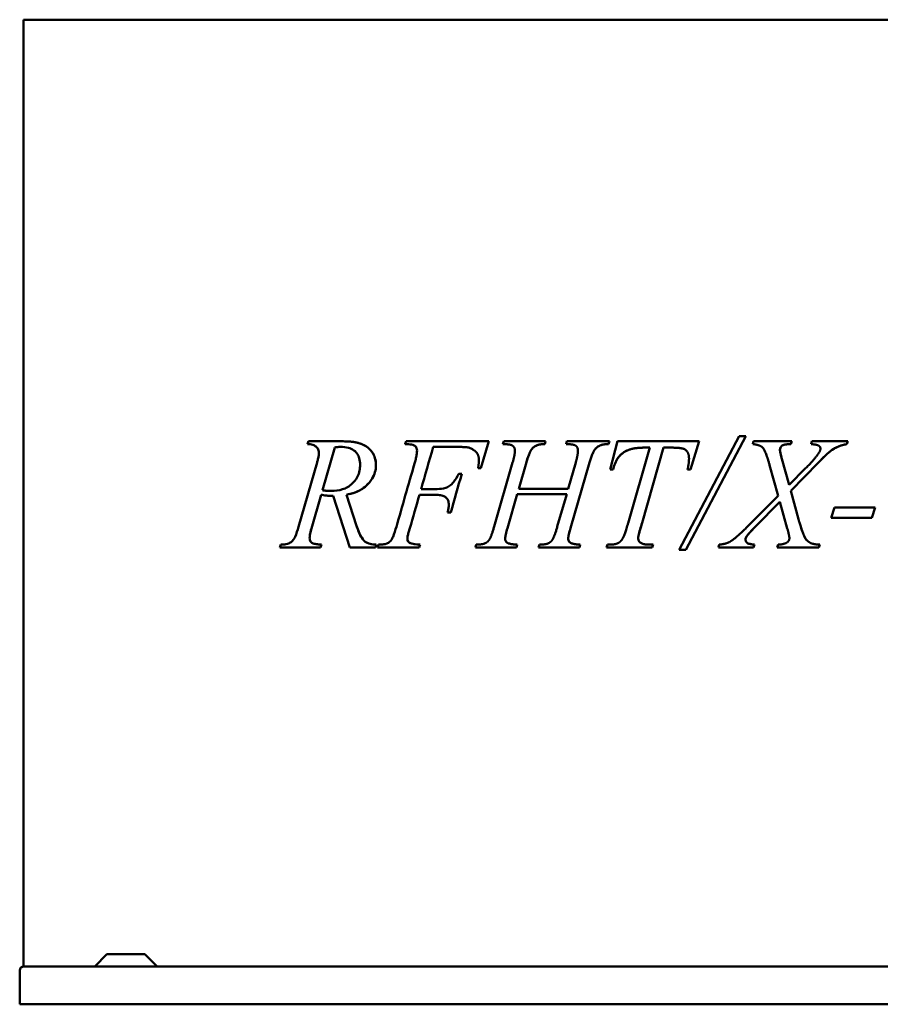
# Model space of a CAD drawing. Header units: millimetres. Extents: x 364 to 1316, y 270 to 918.
# Tile 1 of 4: x 364 to 931, y 270 to 918. Entities that reach past the tile are written whole.
import ezdxf

# ---------------------------------------------------------------- set-up
doc = ezdxf.new("R2010")
doc.units = ezdxf.units.MM
doc.header["$LTSCALE"] = 4
doc.layers.add('Widoczne (ISO)', color=7, linetype='Continuous', lineweight=50)

msp = doc.modelspace()

# ---------------------------------------------------------------- linework, layer by layer
at = {"layer": 'Widoczne (ISO)'}
for p, q in [((365.96, 918.5), (365.93, 918.5)), ((365.93, 918.5), (365.93, 294.5)), ((365.96, 918.5), (389.98, 918.5)), ((605, 918.5), (389.98, 918.5)), ((605, 918.5), (662.99, 918.5)), ((964.17, 918.5), (662.99, 918.5)), ((798.22, 568.98), (837.74, 644.02)), ((842.09, 644.02), (802.74, 568.98)), ((842.09, 644.02), (802.74, 568.98)), ((837.74, 644.02), (842.09, 644.02)), ((553.27, 638.7), (553.9, 640.58)), ((553.51, 638.7), (553.51, 638.7)), ((553.9, 640.58), (576.72, 640.58)), ((571.18, 636.52), (563.05, 608.33)), ((571.18, 636.52), (563.05, 608.33)), ((571.18, 636.52), (571.18, 636.52)), ((575.06, 636.92), (575.07, 636.92)), ((662.99, 640.58), (618.19, 640.58)), ((636.15, 636.92), (650.27, 636.92)), ((636.15, 636.92), (636.15, 636.92)), ((662.99, 640.58), (672.75, 640.58)), ((672.75, 640.58), (667.6, 622.91)), ((672.75, 640.58), (667.6, 622.91)), ((681.96, 638.7), (682.59, 640.58)), ((682.59, 640.58), (710.15, 640.58)), ((704.49, 637.95), (704.49, 637.95)), ((709.18, 638.7), (709.18, 638.7)), ((710.15, 640.58), (709.64, 638.7)), ((710.15, 640.58), (709.64, 638.7)), ((723.65, 638.7), (724.16, 640.58)), ((724.16, 640.58), (752.3, 640.58)), ((746.35, 637.95), (746.35, 637.95)), ((751.2, 638.7), (751.2, 638.7)), ((752.3, 640.58), (751.67, 638.7)), ((752.3, 640.58), (751.67, 638.7)), ((752.76, 622), (757.68, 640.58)), ((757.68, 640.58), (811.43, 640.58)), ((764.6, 586.71), (778.89, 636.41)), ((787.81, 636.41), (773.86, 586.94)), ((787.81, 636.41), (773.86, 586.94)), ((774.89, 636.41), (774.89, 636.41)), ((778.89, 636.41), (774.89, 636.41)), ((787.81, 636.41), (787.81, 636.41)), ((793.59, 636.41), (787.81, 636.41)), ((811.43, 640.58), (805.66, 622)), ((811.43, 640.58), (805.66, 622)), ((846.83, 638.7), (847.35, 640.58)), ((847.35, 640.58), (872.45, 640.58)), ((872.45, 640.58), (871.83, 638.7)), ((872.45, 640.58), (871.83, 638.7)), ((871.83, 638.7), (871.83, 638.7)), ((885.21, 638.7), (885.78, 640.58)), ((885.78, 640.58), (909.46, 640.58)), ((909.46, 640.58), (908.88, 638.7)), ((909.46, 640.58), (908.88, 638.7)), ((908.88, 638.7), (908.88, 638.7)), ((547.38, 584.2), (559.51, 626.52)), ((676.29, 584.37), (688.48, 626.69)), ((697.51, 626.75), (692.54, 609.36)), ((697.51, 626.75), (692.54, 609.36)), ((725.08, 609.36), (730.11, 626.69)), ((739.2, 626.69), (726.68, 583.34)), ((739.2, 626.69), (726.68, 583.34)), ((863.48, 604.61), (857.87, 624.8)), ((865.88, 629.09), (870.68, 611.82)), ((865.88, 629.09), (870.68, 611.82)), ((889.95, 626.46), (871.88, 608.04)), ((889.95, 626.46), (871.88, 608.04)), ((889.95, 626.46), (889.95, 626.46)), ((654.91, 619.14), (652.96, 619.14)), ((667.6, 622.91), (665.66, 622.91)), ((754.64, 622), (752.76, 622)), ((805.66, 622), (803.77, 622)), ((870.68, 611.82), (881.61, 622.8)), ((870.68, 611.82), (870.68, 611.82)), ((562.14, 605.41), (555.85, 583.17)), ((562.14, 605.41), (555.85, 583.17)), ((562.14, 605.41), (562.14, 605.41)), ((563.05, 608.33), (563.05, 608.33)), ((568.89, 607.87), (568.89, 607.87)), ((569.61, 604.61), (569.61, 604.61)), ((581.24, 570.58), (570.09, 604.61)), ((570.09, 604.61), (570.09, 604.61)), ((578.9, 605.41), (585.59, 584.88)), ((578.9, 605.41), (578.9, 605.41)), ((578.9, 605.41), (585.59, 584.88)), ((627.11, 605.41), (636.49, 605.41)), ((627.11, 605.41), (627.11, 605.41)), ((637.41, 609.07), (628.14, 609.07)), ((628.14, 609.07), (628.14, 609.07)), ((691.51, 605.81), (685.04, 583.34)), ((691.51, 605.81), (685.04, 583.34)), ((691.51, 605.81), (691.51, 605.81)), ((724.16, 605.81), (691.51, 605.81)), ((692.54, 609.36), (725.08, 609.36)), ((692.54, 609.36), (692.54, 609.36)), ((717.93, 584.37), (724.16, 605.81)), ((843.12, 584.14), (863.48, 604.61)), ((871.88, 608.04), (876.92, 589.17)), ((871.88, 608.04), (871.88, 608.04)), ((871.88, 608.04), (876.92, 589.17)), ((864.62, 600.78), (848.26, 584.14)), ((864.62, 600.78), (848.26, 584.14)), ((869.54, 583.11), (864.62, 600.78)), ((864.62, 600.78), (864.62, 600.78)), ((645.58, 593.69), (647.64, 593.69)), ((898.53, 590.09), (900.65, 596.95)), ((900.65, 596.95), (927.41, 596.95)), ((927.41, 596.95), (925.3, 590.09)), ((927.41, 596.95), (925.3, 590.09)), ((773.86, 586.94), (773.86, 586.94)), ((925.3, 590.09), (898.53, 590.09)), ((555.85, 583.17), (555.85, 583.17)), ((620.71, 583.28), (620.71, 583.28)), ((685.04, 583.34), (685.04, 583.34)), ((726.68, 583.34), (726.68, 583.34)), ((842.54, 577.68), (842.54, 577.68)), ((535.09, 570.58), (535.66, 572.47)), ((556.13, 573.67), (556.13, 573.67)), ((562.37, 572.47), (561.85, 570.58)), ((562.37, 572.47), (561.85, 570.58)), ((562.37, 572.47), (562.37, 572.47)), ((598.57, 572.47), (598, 570.58)), ((598.57, 572.47), (598, 570.58)), ((598.57, 572.47), (598.57, 572.47)), ((599.43, 570.58), (600.12, 572.47)), ((627.45, 572.47), (627.45, 572.47)), ((663.88, 570.58), (664.51, 572.47)), ((691.39, 572.47), (690.99, 570.58)), ((691.39, 572.47), (690.99, 570.58)), ((691.39, 572.47), (691.39, 572.47)), ((705.58, 570.58), (706.26, 572.47)), ((733.03, 572.47), (732.45, 570.58)), ((733.03, 572.47), (732.45, 570.58)), ((733.03, 572.47), (733.03, 572.47)), ((750.36, 570.58), (750.93, 572.47)), ((750.93, 572.47), (752.3, 572.47)), ((778.72, 572.47), (781.07, 572.47)), ((778.72, 572.47), (778.72, 572.47)), ((781.07, 572.47), (780.49, 570.58)), ((781.07, 572.47), (780.49, 570.58)), ((824.07, 570.58), (824.64, 572.47)), ((843.52, 573.33), (843.52, 573.33)), ((847.86, 572.47), (847.35, 570.58)), ((847.86, 572.47), (847.35, 570.58)), ((847.86, 572.47), (847.86, 572.47)), ((862.85, 570.58), (863.42, 572.47)), ((890.87, 572.47), (890.3, 570.58)), ((890.87, 572.47), (890.3, 570.58)), ((890.87, 572.47), (890.87, 572.47)), ((561.85, 570.58), (535.09, 570.58)), ((598, 570.58), (581.24, 570.58)), ((605, 570.58), (599.43, 570.58)), ((605, 570.58), (626.83, 570.58)), ((690.99, 570.58), (663.88, 570.58)), ((732.45, 570.58), (705.58, 570.58)), ((780.49, 570.58), (750.36, 570.58)), ((802.74, 568.98), (798.22, 568.98)), ((847.35, 570.58), (824.07, 570.58)), ((890.3, 570.58), (862.85, 570.58)), ((421.05, 302.5), (413.05, 294.5)), ((421.05, 302.5), (446.09, 302.5)), ((446.09, 302.5), (454.09, 294.5)), ((365.96, 294.5), (365.93, 294.5)), ((365.96, 294.5), (366.36, 294.5)), ((366.36, 294.5), (366.38, 294.5)), ((366.38, 294.5), (654.91, 294.5)), ((654.91, 294.5), (662.99, 294.5)), ((964.17, 294.5), (662.99, 294.5)), ((363.51, 269.5), (363.51, 291.7)), ((363.58, 269.5), (363.58, 291.7)), ((363.58, 269.5), (363.51, 269.5)), ((1263.58, 269.5), (363.58, 269.5))]:
    msp.add_line(p, q, dxfattribs=at)
for centre, major_axis, ratio, start_param, end_param in [((662.98, 774.98), (82, 246), 0.000024, 4.125239, 4.134426), ((662.98, 730.29), (81, 281.76), 0.000021, 4.26766, 4.374637), ((662.98, 730.29), (82, 285.24), 0.000021, 4.273464, 4.378917), ((662.98, 762.36), (82, 285.45), 0.000021, 4.038876, 4.216425), ((662.98, 647.46), (81, 283.82), 0.000021, 4.521785, 4.612438), ((662.98, 647.46), (82, 287.32), 0.000021, 4.524137, 4.613661), ((662.98, 729.38), (81, 279.88), 0.000021, 4.163196, 4.253533), ((662.98, 729.38), (82, 283.34), 0.000021, 4.170642, 4.259549), ((662.98, 679.07), (81, 243), 0.000024, 4.249594, 4.258255), ((662.98, 679.07), (82, 246), 0.000024, 4.25567, 4.2642), ((366.31, 291.7), (-2.8, 0), 0.99992, 4.712389, 6.283185), ((366.38, 291.7), (0, -2.8), 0.99992, 3.141593, 4.712389)]:
    msp.add_ellipse(centre, major_axis=major_axis, ratio=ratio, start_param=start_param, end_param=end_param, dxfattribs=at)
for points, degree, knots in [([(560.77, 633.09), (560.77, 633.59), (560.7, 634.08), (560.43, 635), (560.23, 635.41), (559.61, 636.38), (559.15, 636.82), (558.19, 637.63), (557.5, 637.98), (555.67, 638.6), (554.44, 638.72), (553.27, 638.7)], 3, [0, 0, 0, 0, 0.150094, 0.150094, 0.299443, 0.299443, 0.542251, 0.542251, 0.97774, 0.97774, 1.68743, 1.68743, 1.68743, 1.68743]), ([(575.06, 636.92), (574.47, 636.92), (573.86, 636.89), (572.57, 636.75), (571.87, 636.65), (571.18, 636.52)], 3, [-0.5478254, -0.5478254, -0.5478254, -0.5478254, -0.2949022, -0.2949022, 0, 0, 0, 0]), ([(575.07, 636.92), (574.65, 636.92), (574.23, 636.91), (572.95, 636.81), (572.05, 636.68), (571.18, 636.52)], 3, [0, 0, 0, 0, 0.1751849, 0.1751849, 0.5472453, 0.5472453, 0.5472453, 0.5472453]), ([(587.93, 625.09), (587.93, 626.58), (587.77, 628.06), (587.04, 630.53), (586.59, 631.49), (585.6, 632.96), (584.92, 633.82), (582.7, 635.45), (581.43, 635.98), (578.52, 636.77), (576.75, 636.92), (575.07, 636.92)], 3, [0, 0, 0, 0, 0.448449, 0.448449, 0.801625, 0.801625, 1.0576, 1.0576, 1.324014, 1.324014, 1.676439, 1.676439, 1.676439, 1.676439]), ([(576.72, 640.58), (579.84, 640.58), (583.22, 640.35), (588.34, 639.08), (590.52, 638.28), (593.86, 635.92), (595.06, 634.61), (596.68, 632.22), (597.29, 630.97), (598.14, 628.05), (598.34, 626.48), (598.34, 624.86)], 3, [-3.164382, -3.164382, -3.164382, -3.164382, -2.152362, -2.152362, -1.479344, -1.479344, -0.947606, -0.947606, -0.486232, -0.486232, 0, 0, 0, 0]), ([(576.72, 640.58), (579.64, 640.58), (582.77, 640.38), (588.31, 639.15), (590.93, 638.16), (593.84, 635.82), (595.38, 634.44), (597.18, 631.17), (597.64, 629.96), (598.22, 627.4), (598.34, 626.14), (598.34, 624.86)], 3, [0, 0, 0, 0, 1.238854, 1.238854, 2.378102, 2.378102, 2.838295, 2.838295, 3.073656, 3.073656, 3.289016, 3.289016, 3.289016, 3.289016]), ([(625.45, 634.52), (625.45, 635.04), (625.38, 635.54), (625.1, 636.29), (624.91, 636.71), (624.26, 637.46), (623.93, 637.71), (622.92, 638.27), (622.27, 638.4), (620.74, 638.63), (619.28, 638.7), (617.56, 638.7)], 3, [0, 0, 0, 0, 0.154793, 0.154793, 0.241514, 0.241514, 0.3087492, 0.3087492, 0.431573, 0.431573, 0.6978631, 0.6978631, 0.6978631, 0.6978631]), ([(659.54, 636.41), (658.82, 636.59), (657.7, 636.71), (655.37, 636.84), (654.39, 636.87), (652.38, 636.92), (651.32, 636.92), (650.27, 636.92)], 3, [0, 0, 0, 0, 0.2224591, 0.2224591, 0.3749026, 0.3749026, 0.5411123, 0.5411123, 0.5411123, 0.5411123]), ([(662.99, 634.79), (662.42, 635.2), (661.82, 635.54), (660.65, 636.06), (660.1, 636.26), (659.54, 636.41)], 3, [0, 0, 0, 0, 0.2087531, 0.2087531, 0.3839562, 0.3839562, 0.3839562, 0.3839562]), ([(704.49, 637.95), (703.75, 637.64), (703.04, 637.25), (701.84, 636.34), (701.34, 635.85), (700.94, 635.27)], 3, [-0.4513187, -0.4513187, -0.4513187, -0.4513187, -0.2113237, -0.2113237, 0, 0, 0, 0]), ([(709.64, 638.7), (708.58, 638.71), (707.43, 638.68), (705.75, 638.4), (705.07, 638.24), (704.49, 637.95)], 3, [-0.5111673, -0.5111673, -0.5111673, -0.5111673, -0.1938465, -0.1938465, 0, 0, 0, 0]), ([(746.35, 637.95), (745.59, 637.63), (744.84, 637.22), (743.61, 636.3), (743.1, 635.8), (742.69, 635.21)], 3, [-0.4629969, -0.4629969, -0.4629969, -0.4629969, -0.2140421, -0.2140421, 0, 0, 0, 0]), ([(751.67, 638.7), (750.6, 638.71), (749.43, 638.68), (747.7, 638.41), (746.97, 638.24), (746.35, 637.95)], 3, [-0.527564, -0.527564, -0.527564, -0.527564, -0.2048252, -0.2048252, 0, 0, 0, 0]), ([(774.89, 636.41), (772.38, 636.41), (769.7, 636.23), (766.22, 635.4), (764.06, 634.81), (759.82, 632.07), (758.62, 630.6), (756.46, 627.5), (755.41, 624.8), (754.64, 622)], 3, [-2.717243, -2.717243, -2.717243, -2.717243, -1.700602, -1.700602, -1.269376, -1.269376, -0.870073, -0.870073, 0, 0, 0, 0]), ([(871.83, 638.7), (870.82, 638.7), (869.59, 638.67), (867.72, 638.45), (867.22, 638.31), (866.37, 637.93), (866, 637.69), (865.35, 637.04), (865.11, 636.65), (864.76, 635.82), (864.68, 635.35), (864.68, 634.87)], 3, [-0.6497691, -0.6497691, -0.6497691, -0.6497691, -0.5047472, -0.5047472, -0.3819029, -0.3819029, -0.2695816, -0.2695816, -0.1459703, -0.1459703, 0, 0, 0, 0]), ([(908.88, 638.7), (904.28, 638.01), (901.55, 636.52), (897.51, 634.04), (893.98, 630.77), (889.95, 626.46)], 3, [-2.694274, -2.694274, -2.694274, -2.694274, -1.769396, -1.769396, 0, 0, 0, 0]), ([(559.51, 626.52), (559.73, 627.25), (559.94, 628.01), (560.32, 629.59), (560.51, 630.48), (560.71, 631.91), (560.77, 632.51), (560.77, 633.09)], 3, [0, 0, 0, 0, 0.2385277, 0.2385277, 0.5010079, 0.5010079, 0.6743912, 0.6743912, 0.6743912, 0.6743912]), ([(623.97, 626.52), (624.25, 627.5), (624.52, 628.51), (624.97, 630.44), (625.17, 631.43), (625.39, 633.08), (625.45, 633.82), (625.45, 634.52)], 3, [0, 0, 0, 0, 0.3095138, 0.3095138, 0.6000594, 0.6000594, 0.8115696, 0.8115696, 0.8115696, 0.8115696]), ([(666.23, 628.17), (666.23, 631.61), (663.72, 634.27), (662.99, 634.79)], 2, [0, 0, 0, 1, 1.329002, 1.329002, 1.329002]), ([(700.94, 635.27), (700.34, 634.38), (699.78, 633.16), (698.65, 630.34), (698.03, 628.45), (697.51, 626.75)], 3, [-0.9096535, -0.9096535, -0.9096535, -0.9096535, -0.5330731, -0.5330731, 0, 0, 0, 0]), ([(742.69, 635.21), (742.04, 634.27), (741.46, 633.06), (740.29, 630.22), (739.7, 628.38), (739.2, 626.69)], 3, [-0.9191892, -0.9191892, -0.9191892, -0.9191892, -0.5281345, -0.5281345, 0, 0, 0, 0]), ([(864.68, 634.87), (864.68, 634.39), (864.81, 633.62), (865.22, 631.63), (865.57, 630.23), (865.88, 629.09)], 3, [-0.6051264, -0.6051264, -0.6051264, -0.6051264, -0.3544211, -0.3544211, 0, 0, 0, 0]), ([(568.89, 607.87), (571.37, 607.87), (573.91, 608.17), (578.58, 609.69), (580.76, 610.87), (583.45, 613.42), (585, 614.98), (586.8, 618.56), (587.26, 619.86), (587.81, 622.51), (587.93, 623.79), (587.93, 625.09)], 3, [0, 0, 0, 0, 1.051156, 1.051156, 2.032494, 2.032494, 2.423778, 2.423778, 2.619903, 2.619903, 2.793628, 2.793628, 2.793628, 2.793628]), ([(598.34, 624.86), (598.34, 623.3), (598.13, 621.79), (597.29, 618.79), (596.64, 617.38), (594.97, 614.6), (593.1, 612.01), (586.73, 607.35), (582.75, 606.05), (578.9, 605.41)], 3, [-5.340533, -5.340533, -5.340533, -5.340533, -4.231161, -4.231161, -3.040416, -3.040416, -1.644572, -1.644572, 0, 0, 0, 0]), ([(598.34, 624.86), (598.34, 623.26), (598.12, 621.73), (597.25, 618.69), (596.59, 617.27), (594.8, 614.35), (593.38, 612.58), (589.77, 609.4), (587.71, 608.19), (583.42, 606.38), (581.15, 605.78), (578.9, 605.41)], 3, [0, 0, 0, 0, 0.47853, 0.47853, 0.985413, 0.985413, 1.637909, 1.637909, 2.343136, 2.343136, 3.067083, 3.067083, 3.067083, 3.067083]), ([(637.41, 609.07), (639.2, 609.07), (641.12, 609.19), (645.01, 610.02), (646.22, 610.69), (647.87, 611.81), (648.76, 612.74), (650.82, 615.3), (651.99, 617.29), (652.96, 619.14)], 3, [0, 0, 0, 0, 0.568108, 0.568108, 1.237854, 1.237854, 2.235068, 2.235068, 3.970055, 3.970055, 3.970055, 3.970055]), ([(570.09, 604.61), (569.32, 604.6), (568.55, 604.62), (567.01, 604.7), (566.23, 604.77), (564.35, 605), (563.24, 605.18), (562.14, 605.41)], 3, [0, 0, 0, 0, 0.326744, 0.326744, 0.655302, 0.655302, 1.128182, 1.128182, 1.128182, 1.128182]), ([(563.05, 608.33), (564.09, 608.19), (565.14, 608.07), (567.07, 607.92), (567.99, 607.87), (568.89, 607.87)], 3, [-0.8218375, -0.8218375, -0.8218375, -0.8218375, -0.3818572, -0.3818572, 0, 0, 0, 0]), ([(563.05, 608.33), (563.64, 608.25), (564.24, 608.18), (565.41, 608.05), (565.99, 608), (567.34, 607.9), (568.12, 607.87), (568.89, 607.87)], 3, [0, 0, 0, 0, 0.2510615, 0.2510615, 0.4984502, 0.4984502, 0.8239333, 0.8239333, 0.8239333, 0.8239333]), ([(646.38, 598.78), (646.38, 599.7), (646.25, 600.63), (645.65, 602.15), (645.27, 602.74), (644.19, 603.86), (643.59, 604.21), (642.17, 604.81), (641.22, 605.03), (639.07, 605.35), (637.74, 605.41), (636.49, 605.41)], 3, [0, 0, 0, 0, 0.277075, 0.277075, 0.49245, 0.49245, 0.749372, 0.749372, 1.124752, 1.124752, 1.651434, 1.651434, 1.651434, 1.651434]), ([(645.58, 593.69), (645.81, 594.56), (646.01, 595.46), (646.29, 597.13), (646.38, 597.98), (646.38, 598.78)], 3, [0, 0, 0, 0, 0.2689627, 0.2689627, 0.508348, 0.508348, 0.508348, 0.508348]), ([(543.89, 575.62), (544.32, 576.25), (544.71, 576.99), (545.94, 579.66), (546.75, 582.08), (547.38, 584.2)], 3, [0, 0, 0, 0, 0.2613963, 0.2613963, 0.9570923, 0.9570923, 0.9570923, 0.9570923]), ([(585.59, 584.88), (586.85, 581.11), (588.2, 578), (590.25, 575.28), (590.97, 574.56), (593.98, 572.98), (596.31, 572.59), (598.57, 572.47)], 3, [-3.009587, -3.009587, -3.009587, -3.009587, -1.57259, -1.57259, -0.960988, -0.960988, 0, 0, 0, 0]), ([(585.59, 584.88), (586.54, 582.02), (587.68, 579.16), (589.86, 575.63), (590.63, 574.92), (592.29, 573.77), (593.39, 573.35), (595.78, 572.71), (597.21, 572.54), (598.57, 572.47)], 3, [0, 0, 0, 0, 0.948959, 0.948959, 1.626854, 1.626854, 2.556704, 2.556704, 3.743362, 3.743362, 3.743362, 3.743362]), ([(608.52, 575.56), (608.93, 576.16), (609.31, 576.96), (610.45, 579.63), (611.24, 582.21), (611.84, 584.31)], 3, [0, 0, 0, 0, 0.2440329, 0.2440329, 0.9233891, 0.9233891, 0.9233891, 0.9233891]), ([(773.86, 586.94), (772.99, 584.19), (771.9, 580.58), (771.34, 577.75), (771.23, 577.1), (771.23, 576.65)], 3, [-0.7017484, -0.7017484, -0.7017484, -0.7017484, -0.1365903, -0.1365903, 0, 0, 0, 0]), ([(848.26, 584.14), (846.97, 582.82), (845.28, 581.05), (843.52, 579.02), (842.87, 578.23), (842.54, 577.68)], 3, [-0.6461294, -0.6461294, -0.6461294, -0.6461294, -0.1940471, -0.1940471, 0, 0, 0, 0]), ([(876.92, 589.17), (877.21, 588.09), (877.62, 586.81), (878.47, 584.17), (879.06, 582.45), (879.6, 580.88)], 3, [-0.8314576, -0.8314576, -0.8314576, -0.8314576, -0.4985635, -0.4985635, 0, 0, 0, 0]), ([(555.85, 583.17), (555.49, 582.06), (555.17, 580.87), (554.77, 578.77), (554.65, 577.78), (554.65, 576.82)], 3, [-0.6533443, -0.6533443, -0.6533443, -0.6533443, -0.2876554, -0.2876554, 0, 0, 0, 0]), ([(555.85, 583.17), (555.63, 582.49), (555.43, 581.79), (555.06, 580.29), (554.89, 579.46), (554.7, 578.04), (554.65, 577.43), (554.65, 576.82)], 3, [0, 0, 0, 0, 0.2236538, 0.2236538, 0.474844, 0.474844, 0.6571867, 0.6571867, 0.6571867, 0.6571867]), ([(620.71, 583.28), (620.12, 581.47), (619.53, 579.48), (619.13, 577.44), (619.05, 576.87), (619.05, 576.42)], 3, [-0.5239681, -0.5239681, -0.5239681, -0.5239681, -0.1362873, -0.1362873, 0, 0, 0, 0]), ([(620.71, 583.28), (620.42, 582.4), (620.13, 581.46), (619.64, 579.73), (619.38, 578.75), (619.13, 577.38), (619.05, 576.85), (619.05, 576.42)], 3, [0, 0, 0, 0, 0.2831018, 0.2831018, 0.5455748, 0.5455748, 0.6973217, 0.6973217, 0.6973217, 0.6973217]), ([(685.04, 583.34), (684.64, 582.04), (684.22, 580.57), (683.72, 578.28), (683.56, 577.26), (683.56, 576.42)], 3, [-0.6037465, -0.6037465, -0.6037465, -0.6037465, -0.2518108, -0.2518108, 0, 0, 0, 0]), ([(726.68, 583.34), (726.26, 582.03), (725.82, 580.55), (725.31, 578.26), (725.13, 577.24), (725.13, 576.42)], 3, [-0.5983301, -0.5983301, -0.5983301, -0.5983301, -0.2470679, -0.2470679, 0, 0, 0, 0]), ([(842.54, 577.68), (842.37, 577.39), (842.22, 577.09), (842.02, 576.49), (841.97, 576.2), (841.97, 575.9)], 3, [-0.1891347, -0.1891347, -0.1891347, -0.1891347, -0.0892754, -0.0892754, 0, 0, 0, 0]), ([(879.6, 580.88), (879.98, 579.74), (880.44, 578.49), (881.5, 576.41), (881.95, 575.82), (883.19, 574.54), (884.11, 573.92), (885.8, 573.19), (887.28, 572.64), (890.87, 572.47)], 3, [-4.80773, -4.80773, -4.80773, -4.80773, -3.762659, -3.762659, -2.76557, -2.76557, -1.078605, -1.078605, 0, 0, 0, 0]), ([(535.66, 572.47), (536.25, 572.5), (536.86, 572.54), (537.96, 572.64), (538.49, 572.7), (539.63, 572.89), (540.3, 573.04), (540.81, 573.27)], 3, [0, 0, 0, 0, 0.2518545, 0.2518545, 0.4671296, 0.4671296, 0.7345716, 0.7345716, 0.7345716, 0.7345716]), ([(540.81, 573.27), (541.17, 573.42), (541.53, 573.59), (542.23, 573.99), (542.58, 574.23), (543.27, 574.82), (543.61, 575.18), (543.89, 575.62)], 3, [0, 0, 0, 0, 0.1602871, 0.1602871, 0.3215682, 0.3215682, 0.4998496, 0.4998496, 0.4998496, 0.4998496]), ([(554.65, 576.82), (554.65, 576.44), (554.69, 576.07), (554.86, 575.36), (555, 575.04), (555.43, 574.3), (555.77, 573.95), (556.13, 573.67)], 3, [-0.4006928, -0.4006928, -0.4006928, -0.4006928, -0.2871416, -0.2871416, -0.1751804, -0.1751804, 0, 0, 0, 0]), ([(554.65, 576.82), (554.65, 576.38), (554.7, 575.96), (554.92, 575.2), (555.07, 574.89), (555.51, 574.23), (555.81, 573.92), (556.13, 573.67)], 3, [0, 0, 0, 0, 0.1308999, 0.1308999, 0.2462078, 0.2462078, 0.4014155, 0.4014155, 0.4014155, 0.4014155]), ([(556.13, 573.67), (556.54, 573.39), (557.28, 573.16), (559.53, 572.73), (561.1, 572.57), (562.37, 572.47)], 3, [-0.9534178, -0.9534178, -0.9534178, -0.9534178, -0.537726, -0.537726, 0, 0, 0, 0]), ([(556.13, 573.67), (556.35, 573.52), (556.63, 573.41), (557.5, 573.11), (558.25, 572.97), (559.98, 572.69), (561.25, 572.56), (562.37, 572.47)], 3, [0, 0, 0, 0, 0.1006522, 0.1006522, 0.3220911, 0.3220911, 0.7314789, 0.7314789, 0.7314789, 0.7314789]), ([(600.12, 572.47), (600.75, 572.49), (601.4, 572.52), (602.56, 572.6), (603.11, 572.66), (604.09, 572.8), (604.58, 572.9), (605, 573.03)], 3, [0, 0, 0, 0, 0.2684673, 0.2684673, 0.4900726, 0.4900726, 0.6867498, 0.6867498, 0.6867498, 0.6867498]), ([(605.49, 573.22), (605.84, 573.36), (606.19, 573.53), (606.89, 573.94), (607.23, 574.18), (607.91, 574.77), (608.24, 575.13), (608.52, 575.56)], 3, [0, 0, 0, 0, 0.1534327, 0.1534327, 0.3107049, 0.3107049, 0.4819909, 0.4819909, 0.4819909, 0.4819909]), ([(619.05, 576.42), (619.05, 576.11), (619.08, 575.81), (619.23, 575.24), (619.34, 574.98), (619.72, 574.38), (620.01, 574.1), (620.53, 573.72), (620.72, 573.61), (622.22, 572.98), (624.47, 572.66), (627.45, 572.47)], 3, [-2.09295, -2.09295, -2.09295, -2.09295, -1.840113, -1.840113, -1.595988, -1.595988, -1.225662, -1.225662, -0.998438, -0.998438, 0, 0, 0, 0]), ([(619.05, 576.42), (619.05, 576.03), (619.1, 575.65), (619.34, 574.98), (619.5, 574.7), (620.05, 574.02), (620.46, 573.77), (620.89, 573.51), (621.3, 573.36), (622.99, 572.88), (624.96, 572.63), (627.45, 572.47)], 3, [0, 0, 0, 0, 0.11603, 0.11603, 0.218883, 0.218883, 0.399916, 0.399916, 0.933659, 0.933659, 2.672688, 2.672688, 2.672688, 2.672688]), ([(683.56, 576.42), (683.56, 576.14), (683.58, 575.87), (683.69, 575.35), (683.77, 575.11), (684.05, 574.53), (684.29, 574.23), (684.93, 573.67), (685.32, 573.47), (687.1, 572.88), (689.1, 572.63), (691.39, 572.47)], 3, [-1.51689, -1.51689, -1.51689, -1.51689, -1.352574, -1.352574, -1.201032, -1.201032, -0.970683, -0.970683, -0.689575, -0.689575, 0, 0, 0, 0]), ([(725.13, 576.42), (725.13, 576.15), (725.16, 575.88), (725.26, 575.37), (725.34, 575.14), (725.62, 574.57), (725.85, 574.27), (726.52, 573.67), (726.93, 573.48), (728.61, 572.9), (730.59, 572.63), (733.03, 572.47)], 3, [-1.476177, -1.476177, -1.476177, -1.476177, -1.335249, -1.335249, -1.204924, -1.204924, -1.002781, -1.002781, -0.732622, -0.732622, 0, 0, 0, 0]), ([(771.23, 576.65), (771.23, 576.36), (771.26, 576.07), (771.4, 575.52), (771.5, 575.26), (771.87, 574.56), (772.21, 574.18), (773.03, 573.51), (773.55, 573.2), (775.65, 572.59), (777.21, 572.47), (778.72, 572.47)], 3, [-1.351609, -1.351609, -1.351609, -1.351609, -1.191923, -1.191923, -1.037317, -1.037317, -0.75548, -0.75548, -0.453833, -0.453833, 0, 0, 0, 0]), ([(841.97, 575.9), (841.97, 575.63), (842.01, 575.35), (842.17, 574.83), (842.29, 574.58), (842.72, 573.94), (843.1, 573.61), (843.52, 573.33)], 3, [-0.3146326, -0.3146326, -0.3146326, -0.3146326, -0.2316364, -0.2316364, -0.1492326, -0.1492326, 0, 0, 0, 0]), ([(843.52, 573.33), (843.78, 573.18), (844.34, 573.03), (845.84, 572.74), (846.97, 572.58), (847.86, 572.47)], 3, [-0.4523088, -0.4523088, -0.4523088, -0.4523088, -0.269606, -0.269606, 0, 0, 0, 0])]:
    msp.add_open_spline(points, degree=degree, knots=knots, dxfattribs=at)
for points, degree in [([(553.51, 638.7), (553.43, 638.7), (553.35, 638.7), (553.27, 638.7)], 3), ([(689.96, 634.52), (689.96, 635.84), (688.65, 637.78), (685.96, 638.7), (681.96, 638.7)], 2), ([(704.49, 637.95), (702.09, 636.92), (700.94, 635.27)], 2), ([(709.64, 638.7), (706.15, 638.75), (704.49, 637.95)], 2), ([(731.54, 634.52), (731.54, 635.84), (730.28, 637.78), (727.59, 638.7), (723.65, 638.7)], 2), ([(746.35, 637.95), (743.84, 636.87), (742.69, 635.21)], 2), ([(751.67, 638.7), (748.07, 638.75), (746.35, 637.95)], 2), ([(774.89, 636.41), (768.6, 636.41), (760.88, 633.32), (756.13, 627.43), (754.64, 622)], 2), ([(802.45, 634.98), (800.74, 636.41), (793.59, 636.41)], 2), ([(857.87, 624.8), (855.3, 634.12), (851.52, 638.41), (846.83, 638.7)], 2), ([(871.83, 638.7), (868.39, 638.7), (865.94, 637.84), (864.68, 636.01), (864.68, 634.87)], 2), ([(890.41, 637.61), (889.04, 638.53), (885.21, 638.7)], 2), ([(908.88, 638.7), (903.91, 637.95), (896.42, 633.38), (889.95, 626.46)], 2), ([(891.38, 635.72), (891.38, 636.92), (890.41, 637.61)], 2), ([(688.48, 626.69), (689.96, 631.83), (689.96, 634.52)], 2), ([(700.94, 635.27), (699.4, 632.98), (697.51, 626.75)], 2), ([(730.11, 626.69), (731.54, 631.72), (731.54, 634.52)], 2), ([(742.69, 635.21), (740.98, 632.75), (739.2, 626.69)], 2), ([(804.74, 629.26), (804.74, 633.04), (802.45, 634.98)], 2), ([(864.68, 634.87), (864.68, 633.61), (865.88, 629.09)], 2), ([(881.61, 622.8), (888.07, 629.26), (890.53, 633.26)], 2), ([(890.53, 633.26), (891.38, 634.64), (891.38, 635.72)], 2), ([(665.66, 622.91), (666.23, 626.12), (666.23, 628.17)], 2), ([(803.77, 622), (804.74, 626.06), (804.74, 629.26)], 2), ([(672.98, 575.56), (674.35, 577.68), (676.29, 584.37)], 2), ([(714.61, 575.56), (715.98, 577.62), (717.93, 584.37)], 2), ([(758.48, 573.79), (759.96, 574.65), (762.42, 579.22), (764.6, 586.71)], 2), ([(773.86, 586.94), (771.23, 578.59), (771.23, 576.65)], 2), ([(831.85, 574.47), (835.91, 576.93), (843.12, 584.14)], 2), ([(848.26, 584.14), (843.46, 579.22), (842.54, 577.68)], 2), ([(876.92, 589.17), (877.66, 586.48), (879.6, 580.88)], 2), ([(685.04, 583.34), (683.56, 578.59), (683.56, 576.42)], 2), ([(726.68, 583.34), (725.13, 578.53), (725.13, 576.42)], 2), ([(842.54, 577.68), (841.97, 576.76), (841.97, 575.9)], 2), ([(870.91, 576.76), (870.91, 578.19), (869.54, 583.11)], 2), ([(879.6, 580.88), (880.8, 577.22), (883.32, 574.25), (887.1, 572.64), (890.87, 572.47)], 2), ([(605, 573.03), (605.16, 573.08), (605.34, 573.14), (605.49, 573.22)], 3), ([(664.51, 572.47), (668.63, 572.59), (669.95, 573.22)], 2), ([(669.95, 573.22), (672.01, 574.13), (672.98, 575.56)], 2), ([(683.56, 576.42), (683.56, 574.65), (686.25, 572.82), (691.39, 572.47)], 2), ([(706.26, 572.47), (710.32, 572.59), (711.64, 573.22)], 2), ([(711.64, 573.22), (713.7, 574.13), (714.61, 575.56)], 2), ([(725.13, 576.42), (725.13, 574.65), (727.88, 572.82), (733.03, 572.47)], 2), ([(752.3, 572.47), (756.3, 572.47), (758.48, 573.79)], 2), ([(771.23, 576.65), (771.23, 574.82), (774.55, 572.47), (778.72, 572.47)], 2), ([(824.64, 572.47), (829.05, 572.87), (831.85, 574.47)], 2), ([(841.97, 575.9), (841.97, 574.36), (843.52, 573.33)], 2), ([(843.52, 573.33), (844.2, 572.93), (847.86, 572.47)], 2), ([(863.42, 572.47), (867.65, 572.64), (869.54, 574.07)], 2), ([(869.54, 574.07), (870.91, 575.1), (870.91, 576.76)], 2)]:
    msp.add_open_spline(points, degree=degree, dxfattribs=at)

doc.saveas('drawing.dxf')
